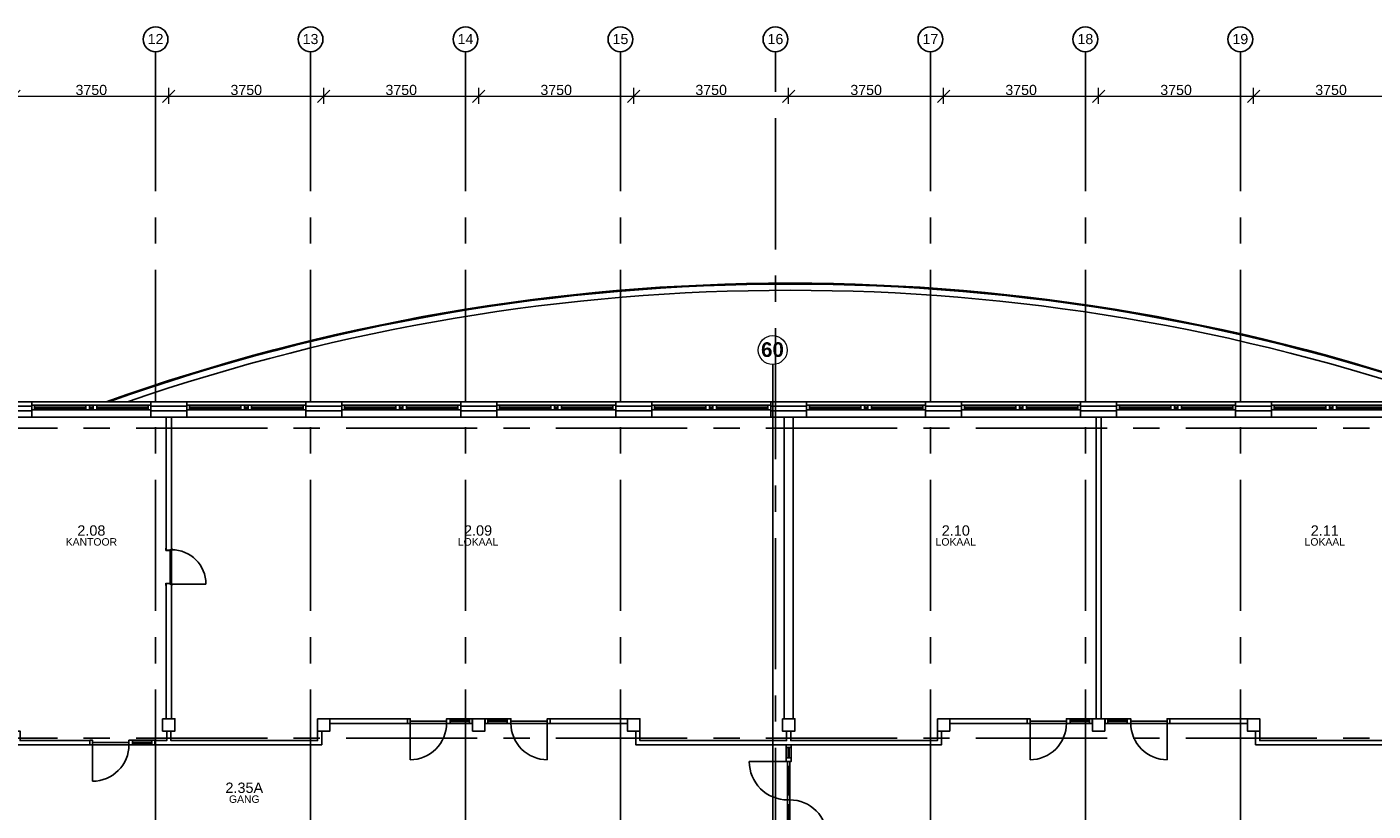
# Model space of a CAD drawing. Header units: millimetres. Extents: x -5940 to 121280, y -35718 to 26615.
# Tile 14 of 23: x 38137 to 70712, y 7636 to 26615. Entities that reach past the tile are written whole.
import ezdxf

# ---------------------------------------------------------------- set-up
doc = ezdxf.new("R2010")
doc.units = ezdxf.units.MM
doc.header["$LTSCALE"] = 100
doc.linetypes.add('CENTER', pattern=[50.8, 31.75, -6.35, 6.35, -6.35])
for name, color, linetype in [('AL------_MAATVOERING', 2, 'Continuous'), ('AL21----_BUITENWAND', 3, 'Continuous'), ('AL22----_BINNENWAND', 2, 'Continuous'), ('AL22----_BRANDSCHEIDING', 1, 'Continuous'), ('AL27----_DAKEN', 8, 'Continuous'), ('AL28----_CONSTRUCTIES', 4, 'Continuous'), ('AL31----_BUITENKOZIJN', 1, 'Continuous'), ('AL32----_BINNENKOZIJN', 1, 'Continuous'), ('BL$7----_STRAMIEN', 8, 'Continuous'), ('BL$8----_RUIMTEBENAMING', 2, 'Continuous'), ('BL$8----_RUIMTENUMMER', 2, 'Continuous')]:
    doc.layers.add(name, color=color, linetype=linetype)
doc.styles.add('Arial_1', font='arial.ttf', dxfattribs={"height": 245.883234})
doc.styles.add('Arial_B', font='arialbd.ttf', dxfattribs={"height": 355.164671})
doc.styles.get("Standard").update_dxf_attribs({"font": 'arial.ttf'})
doc.dimstyles.new('2_5mm_stramien', dxfattribs={"dimscale": 304.8, "dimtxt": 250, "dimasz": 0.984252, "dimexe": 0.656168, "dimexo": 0.0625, "dimgap": 0.082021, "dimtad": 1, "dimdec": 0, "dimzin": 0, "dimdsep": 46, "dimtxsty": 'Arial_1', "dimblk1": 'OBLIQUE', "dimblk2": 'OBLIQUE', "dimsah": 1, "dimcen": 0.09, "dimdle": 0.82021, "dimazin": 0, "dimtfac": 1, "dimtdec": 4, "dimtix": 1, "dimtmove": 0, "dimatfit": 3, "dimfxl": 0.656168, "dimfxlon": 1, "dimtvp": 1, "dimtolj": 1, "dimtzin": 0, "dimlwd": 13, "dimlwe": 13, "dimarcsym": 2})

# ---------------------------------------------------------------- blocks, each defined once
blk = doc.blocks.new('Grid - r_3_0mm-7309776-_--_102 2e verdieping')
at = {"color": 0, "linetype": 'ByBlock', "lineweight": -2}
blk.add_circle((0, 0), 3, dxfattribs=at)
blk = doc.blocks.new('_Oblique')
at = {"color": 0, "linetype": 'ByBlock', "lineweight": -2}
blk.add_line((-0.5, -0.5), (0.5, 0.5), dxfattribs=at)
blk = doc.blocks.new('*D117')
at = {"layer": 'AL------_MAATVOERING', "color": 0, "lineweight": 13, "transparency": 16777216}
for p, q in [((37820, 24756), (37820, 25137)), ((41570, 24756), (41570, 25137)), ((37570, 24937), (41820, 24937))]:
    blk.add_line(p, q, dxfattribs=at)
at = {"layer": 'Defpoints', "color": 0, "transparency": 16777216}
for p in [(41570, 24937), (37820, 24737), (41570, 24737)]:
    blk.add_point(p, dxfattribs=at)
at = {"layer": 'AL------_MAATVOERING', "color": 0, "lineweight": 13, "transparency": 16777216, "xscale": 300, "yscale": 300, "zscale": 300, "rotation": 180}
blk.add_blockref('_Oblique', (37820, 24937), dxfattribs=at)
at = {"layer": 'AL------_MAATVOERING', "color": 0, "lineweight": 13, "transparency": 16777216, "xscale": 300, "yscale": 300, "zscale": 300}
blk.add_blockref('_Oblique', (41570, 24937), dxfattribs=at)
at = {"layer": 'AL------_MAATVOERING', "color": 0, "transparency": 16777216, "insert": (39695, 25088), "char_height": 245.9, "width": 904.62, "attachment_point": 5, "style": 'Arial_1'}
blk.add_mtext('\\A1;3750', dxfattribs=at)
blk = doc.blocks.new('*D118')
at = {"layer": 'AL------_MAATVOERING', "color": 0, "lineweight": 13, "transparency": 16777216}
for p, q in [((41570, 24756), (41570, 25137)), ((45320, 24756), (45320, 25137)), ((41320, 24937), (45570, 24937))]:
    blk.add_line(p, q, dxfattribs=at)
at = {"layer": 'Defpoints', "color": 0, "transparency": 16777216}
for p in [(45320, 24937), (41570, 24737), (45320, 24737)]:
    blk.add_point(p, dxfattribs=at)
at = {"layer": 'AL------_MAATVOERING', "color": 0, "lineweight": 13, "transparency": 16777216, "xscale": 300, "yscale": 300, "zscale": 300, "rotation": 180}
blk.add_blockref('_Oblique', (41570, 24937), dxfattribs=at)
at = {"layer": 'AL------_MAATVOERING', "color": 0, "lineweight": 13, "transparency": 16777216, "xscale": 300, "yscale": 300, "zscale": 300}
blk.add_blockref('_Oblique', (45320, 24937), dxfattribs=at)
at = {"layer": 'AL------_MAATVOERING', "color": 0, "transparency": 16777216, "insert": (43445, 25088), "char_height": 245.9, "width": 904.62, "attachment_point": 5, "style": 'Arial_1'}
blk.add_mtext('\\A1;3750', dxfattribs=at)
blk = doc.blocks.new('*D119')
at = {"layer": 'AL------_MAATVOERING', "color": 0, "lineweight": 13, "transparency": 16777216}
for p, q in [((45320, 24756), (45320, 25137)), ((49070, 24756), (49070, 25137)), ((45070, 24937), (49320, 24937))]:
    blk.add_line(p, q, dxfattribs=at)
at = {"layer": 'Defpoints', "color": 0, "transparency": 16777216}
for p in [(49070, 24937), (45320, 24737), (49070, 24737)]:
    blk.add_point(p, dxfattribs=at)
at = {"layer": 'AL------_MAATVOERING', "color": 0, "lineweight": 13, "transparency": 16777216, "xscale": 300, "yscale": 300, "zscale": 300, "rotation": 180}
blk.add_blockref('_Oblique', (45320, 24937), dxfattribs=at)
at = {"layer": 'AL------_MAATVOERING', "color": 0, "lineweight": 13, "transparency": 16777216, "xscale": 300, "yscale": 300, "zscale": 300}
blk.add_blockref('_Oblique', (49070, 24937), dxfattribs=at)
at = {"layer": 'AL------_MAATVOERING', "color": 0, "transparency": 16777216, "insert": (47195, 25088), "char_height": 245.9, "width": 904.62, "attachment_point": 5, "style": 'Arial_1'}
blk.add_mtext('\\A1;3750', dxfattribs=at)
blk = doc.blocks.new('*D120')
at = {"layer": 'AL------_MAATVOERING', "color": 0, "lineweight": 13, "transparency": 16777216}
for p, q in [((49070, 24756), (49070, 25137)), ((52820, 24756), (52820, 25137)), ((48820, 24937), (53070, 24937))]:
    blk.add_line(p, q, dxfattribs=at)
at = {"layer": 'Defpoints', "color": 0, "transparency": 16777216}
for p in [(52820, 24937), (49070, 24737), (52820, 24737)]:
    blk.add_point(p, dxfattribs=at)
at = {"layer": 'AL------_MAATVOERING', "color": 0, "lineweight": 13, "transparency": 16777216, "xscale": 300, "yscale": 300, "zscale": 300, "rotation": 180}
blk.add_blockref('_Oblique', (49070, 24937), dxfattribs=at)
at = {"layer": 'AL------_MAATVOERING', "color": 0, "lineweight": 13, "transparency": 16777216, "xscale": 300, "yscale": 300, "zscale": 300}
blk.add_blockref('_Oblique', (52820, 24937), dxfattribs=at)
at = {"layer": 'AL------_MAATVOERING', "color": 0, "transparency": 16777216, "insert": (50945, 25088), "char_height": 245.9, "width": 904.62, "attachment_point": 5, "style": 'Arial_1'}
blk.add_mtext('\\A1;3750', dxfattribs=at)
blk = doc.blocks.new('*D121')
at = {"layer": 'AL------_MAATVOERING', "color": 0, "lineweight": 13, "transparency": 16777216}
for p, q in [((52820, 24756), (52820, 25137)), ((56570, 24756), (56570, 25137)), ((52570, 24937), (56820, 24937))]:
    blk.add_line(p, q, dxfattribs=at)
at = {"layer": 'Defpoints', "color": 0, "transparency": 16777216}
for p in [(56570, 24937), (52820, 24737), (56570, 24737)]:
    blk.add_point(p, dxfattribs=at)
at = {"layer": 'AL------_MAATVOERING', "color": 0, "lineweight": 13, "transparency": 16777216, "xscale": 300, "yscale": 300, "zscale": 300, "rotation": 180}
blk.add_blockref('_Oblique', (52820, 24937), dxfattribs=at)
at = {"layer": 'AL------_MAATVOERING', "color": 0, "lineweight": 13, "transparency": 16777216, "xscale": 300, "yscale": 300, "zscale": 300}
blk.add_blockref('_Oblique', (56570, 24937), dxfattribs=at)
at = {"layer": 'AL------_MAATVOERING', "color": 0, "transparency": 16777216, "insert": (54695, 25088), "char_height": 245.9, "width": 904.62, "attachment_point": 5, "style": 'Arial_1'}
blk.add_mtext('\\A1;3750', dxfattribs=at)
blk = doc.blocks.new('*D122')
at = {"layer": 'AL------_MAATVOERING', "color": 0, "lineweight": 13, "transparency": 16777216}
for p, q in [((56570, 24756), (56570, 25137)), ((60320, 24756), (60320, 25137)), ((56320, 24937), (60570, 24937))]:
    blk.add_line(p, q, dxfattribs=at)
at = {"layer": 'Defpoints', "color": 0, "transparency": 16777216}
for p in [(60320, 24937), (56570, 24737), (60320, 24737)]:
    blk.add_point(p, dxfattribs=at)
at = {"layer": 'AL------_MAATVOERING', "color": 0, "lineweight": 13, "transparency": 16777216, "xscale": 300, "yscale": 300, "zscale": 300, "rotation": 180}
blk.add_blockref('_Oblique', (56570, 24937), dxfattribs=at)
at = {"layer": 'AL------_MAATVOERING', "color": 0, "lineweight": 13, "transparency": 16777216, "xscale": 300, "yscale": 300, "zscale": 300}
blk.add_blockref('_Oblique', (60320, 24937), dxfattribs=at)
at = {"layer": 'AL------_MAATVOERING', "color": 0, "transparency": 16777216, "insert": (58445, 25088), "char_height": 245.9, "width": 904.62, "attachment_point": 5, "style": 'Arial_1'}
blk.add_mtext('\\A1;3750', dxfattribs=at)
blk = doc.blocks.new('*D123')
at = {"layer": 'AL------_MAATVOERING', "color": 0, "lineweight": 13, "transparency": 16777216}
for p, q in [((60320, 24756), (60320, 25137)), ((64070, 24756), (64070, 25137)), ((60070, 24937), (64320, 24937))]:
    blk.add_line(p, q, dxfattribs=at)
at = {"layer": 'Defpoints', "color": 0, "transparency": 16777216}
for p in [(64070, 24937), (60320, 24737), (64070, 24737)]:
    blk.add_point(p, dxfattribs=at)
at = {"layer": 'AL------_MAATVOERING', "color": 0, "lineweight": 13, "transparency": 16777216, "xscale": 300, "yscale": 300, "zscale": 300, "rotation": 180}
blk.add_blockref('_Oblique', (60320, 24937), dxfattribs=at)
at = {"layer": 'AL------_MAATVOERING', "color": 0, "lineweight": 13, "transparency": 16777216, "xscale": 300, "yscale": 300, "zscale": 300}
blk.add_blockref('_Oblique', (64070, 24937), dxfattribs=at)
at = {"layer": 'AL------_MAATVOERING', "color": 0, "transparency": 16777216, "insert": (62195, 25088), "char_height": 245.9, "width": 904.62, "attachment_point": 5, "style": 'Arial_1'}
blk.add_mtext('\\A1;3750', dxfattribs=at)
blk = doc.blocks.new('*D124')
at = {"layer": 'AL------_MAATVOERING', "color": 0, "lineweight": 13, "transparency": 16777216}
for p, q in [((64070, 24756), (64070, 25137)), ((67820, 24756), (67820, 25137)), ((63820, 24937), (68070, 24937))]:
    blk.add_line(p, q, dxfattribs=at)
at = {"layer": 'Defpoints', "color": 0, "transparency": 16777216}
for p in [(67820, 24937), (64070, 24737), (67820, 24737)]:
    blk.add_point(p, dxfattribs=at)
at = {"layer": 'AL------_MAATVOERING', "color": 0, "lineweight": 13, "transparency": 16777216, "xscale": 300, "yscale": 300, "zscale": 300, "rotation": 180}
blk.add_blockref('_Oblique', (64070, 24937), dxfattribs=at)
at = {"layer": 'AL------_MAATVOERING', "color": 0, "lineweight": 13, "transparency": 16777216, "xscale": 300, "yscale": 300, "zscale": 300}
blk.add_blockref('_Oblique', (67820, 24937), dxfattribs=at)
at = {"layer": 'AL------_MAATVOERING', "color": 0, "transparency": 16777216, "insert": (65945, 25088), "char_height": 245.9, "width": 904.62, "attachment_point": 5, "style": 'Arial_1'}
blk.add_mtext('\\A1;3750', dxfattribs=at)
blk = doc.blocks.new('*D125')
at = {"layer": 'AL------_MAATVOERING', "color": 0, "lineweight": 13, "transparency": 16777216}
for p, q in [((67820, 24756), (67820, 25137)), ((71570, 24756), (71570, 25137)), ((67570, 24937), (71820, 24937))]:
    blk.add_line(p, q, dxfattribs=at)
at = {"layer": 'Defpoints', "color": 0, "transparency": 16777216}
for p in [(71570, 24937), (67820, 24737), (71570, 24737)]:
    blk.add_point(p, dxfattribs=at)
at = {"layer": 'AL------_MAATVOERING', "color": 0, "lineweight": 13, "transparency": 16777216, "xscale": 300, "yscale": 300, "zscale": 300, "rotation": 180}
blk.add_blockref('_Oblique', (67820, 24937), dxfattribs=at)
at = {"layer": 'AL------_MAATVOERING', "color": 0, "lineweight": 13, "transparency": 16777216, "xscale": 300, "yscale": 300, "zscale": 300}
blk.add_blockref('_Oblique', (71570, 24937), dxfattribs=at)
at = {"layer": 'AL------_MAATVOERING', "color": 0, "transparency": 16777216, "insert": (69695, 25088), "char_height": 245.9, "width": 904.62, "attachment_point": 5, "style": 'Arial_1'}
blk.add_mtext('\\A1;3750', dxfattribs=at)
blk = doc.blocks.new('Kozijn 1')
at = {"layer": 'AL31----_BUITENKOZIJN'}
for points in [[(0, 2880), (114, 2880), (114, 2813), (0, 2813)], [(0, 1570), (114, 1570), (114, 1482), (0, 1482)], [(0, 1399), (114, 1399), (114, 1311), (0, 1311)], [(0, 67), (114, 67), (114, 0), (0, 0)]]:
    blk.add_lwpolyline(points, close=True, dxfattribs=at)
for points in [[(0, 1570), (0, 2813)], [(45, 2813), (45, 1570)], [(69, 1570), (69, 2813)], [(114, 2813), (114, 1570)], [(0, 1482), (0, 1399)], [(0, 1311), (0, 67)], [(45, 1482), (45, 1399)], [(45, 67), (45, 1311)], [(69, 1482), (69, 1399)], [(69, 1311), (69, 67)], [(114, 1482), (114, 1399)], [(114, 67), (114, 1311)]]:
    blk.add_lwpolyline(points, dxfattribs=at)
blk = doc.blocks.new('Binnenkozijn 2')
at = {"layer": 'AL32----_BINNENKOZIJN'}
for points in [[(67, 114), (67, 991)], [(1502, 114), (1035, 114)], [(1035, 69), (1502, 69)], [(1502, 45), (1035, 45)], [(1035, 0), (1502, 0)]]:
    blk.add_lwpolyline(points, dxfattribs=at)
blk.add_lwpolyline([(67, 991, -0.414214), (947, 111)], format="xyb", dxfattribs=at)
for points in [[(0, 114), (67, 114), (67, 0), (0, 0)], [(67, 111), (947, 111), (947, 57), (67, 57)], [(947, 114), (1035, 114), (1035, 0), (947, 0)], [(1502, 114), (1569, 114), (1569, 0), (1502, 0)]]:
    blk.add_lwpolyline(points, close=True, dxfattribs=at)
blk = doc.blocks.new('Binnenkozijn 5')
at = {"layer": 'AL32----_BINNENKOZIJN'}
for points in [[(-57, 2673), (57, 2673), (57, 2606), (-57, 2606)], [(-57, 2606), (-12, 2606), (-12, 2351), (-57, 2351)], [(57, 2351), (-57, 2351), (-57, 2263), (57, 2263)], [(12, 2606), (57, 2606), (57, 2351), (12, 2351)], [(-27, 2263), (27, 2263), (27, 429), (-27, 429)], [(-27, 2143), (27, 2143), (27, 2263), (-27, 2263)], [(12, 1457), (-12, 1457), (-12, 2143), (12, 2143)], [(-27, 1217), (27, 1217), (27, 1457), (-27, 1457)], [(-12, 549), (12, 549), (12, 1217), (-12, 1217)], [(-57, 429), (57, 429), (57, 341), (-57, 341)], [(-57, 67), (-12, 67), (-12, 341), (-57, 341)], [(-27, 549), (27, 549), (27, 429), (-27, 429)], [(12, 341), (57, 341), (57, 67), (12, 67)], [(57, 67), (-57, 67), (-57, 0), (57, 0)]]:
    blk.add_lwpolyline(points, close=True, dxfattribs=at)
for points in [[(-953, 2263), (-27, 2263)], [(-27, 1337), (27, 1336)], [(27, 429), (935, 429)]]:
    blk.add_lwpolyline(points, dxfattribs=at)
for points in [[(-27, 1337, -0.414214), (-953, 2263)], [(27, 1336, -0.4146), (935, 429)]]:
    blk.add_lwpolyline(points, format="xyb", dxfattribs=at)
blk = doc.blocks.new('Binnenkozijn 1')
at = {"color": 0, "linetype": 'ByBlock', "lineweight": -2}
for p, q in [((-41, 415), (-868, 415)), ((-43, 417), (-43, 448)), ((-41, 450), (-33, 450)), ((-41, 446), (-41, 419)), ((0, 415), (-41, 415)), ((-33, 448), (-39, 448)), ((-39, 417), (0, 417)), ((-38, 415), (-38, -415)), ((-33, 450), (-33, 448)), ((0, -415), (0, 415)), ((2, 402), (2, 413)), ((4, 413), (4, 404)), ((100, 400), (4, 400)), ((6, 402), (98, 402)), ((92, 448), (92, 450)), ((92, 450), (100, 450)), ((98, 448), (92, 448)), ((100, 404), (100, 446)), ((102, 448), (102, 402)), ((-43, -448), (-43, -417)), ((-41, -415), (0, -415)), ((-41, -419), (-41, -446)), ((-33, -450), (-41, -450)), ((0, -417), (-39, -417)), ((-39, -448), (-33, -448)), ((-33, -448), (-33, -450)), ((2, -413), (2, -402)), ((4, -400), (100, -400)), ((4, -404), (4, -413)), ((98, -402), (6, -402)), ((92, -448), (98, -448)), ((92, -450), (92, -448)), ((100, -450), (92, -450)), ((100, -446), (100, -404)), ((102, -402), (102, -448))]:
    blk.add_line(p, q, dxfattribs=at)
at = {"color": 0, "linetype": 'ByBlock', "lineweight": -2, "flags": 128}
for points in [[(-43, 448), (-43, 448), (-43, 449), (-43, 449), (-42, 450), (-42, 450), (-41, 450), (-41, 450)], [(-41, 415), (-41, 415), (-42, 415), (-42, 415), (-43, 416), (-43, 416), (-43, 417), (-43, 417)], [(-39, 448), (-39, 448), (-40, 448), (-40, 448), (-41, 447), (-41, 447), (-41, 446), (-41, 446)], [(-39, 417), (-39, 417), (-40, 417), (-40, 417), (-41, 418), (-41, 418), (-41, 419), (-41, 419)], [(0, 417), (1, 417), (2, 417), (2, 416), (3, 415), (4, 415), (4, 414), (4, 413)], [(2, 413), (2, 413), (2, 414), (2, 414), (1, 415), (1, 415), (0, 415), (0, 415)], [(4, 400), (4, 400), (3, 400), (3, 400), (2, 401), (2, 401), (2, 402), (2, 402)], [(4, 404), (4, 404), (4, 403), (4, 403), (5, 402), (5, 402), (6, 402), (6, 402)], [(100, 446), (100, 446), (100, 447), (100, 447), (99, 448), (99, 448), (98, 448), (98, 448)], [(98, 402), (98, 402), (99, 402), (99, 402), (100, 403), (100, 403), (100, 404), (100, 404)], [(100, 450), (100, 450), (101, 450), (101, 450), (102, 449), (102, 449), (102, 448), (102, 448)], [(102, 402), (102, 402), (102, 401), (102, 401), (101, 400), (101, 400), (100, 400), (100, 400)], [(-43, -417), (-43, -417), (-43, -416), (-43, -416), (-42, -415), (-42, -415), (-41, -415), (-41, -415)], [(-41, -450), (-41, -450), (-42, -450), (-42, -450), (-43, -449), (-43, -449), (-43, -448), (-43, -448)], [(-41, -419), (-41, -419), (-41, -418), (-41, -418), (-40, -417), (-40, -417), (-39, -417), (-39, -417)], [(-41, -446), (-41, -446), (-41, -447), (-41, -447), (-40, -448), (-40, -448), (-39, -448), (-39, -448)], [(0, -415), (0, -415), (1, -415), (1, -415), (2, -414), (2, -414), (2, -413), (2, -413)], [(4, -413), (4, -414), (4, -415), (3, -415), (2, -416), (2, -417), (1, -417), (0, -417)], [(2, -402), (2, -402), (2, -401), (2, -401), (3, -400), (3, -400), (4, -400), (4, -400)], [(6, -402), (6, -402), (5, -402), (5, -402), (4, -403), (4, -403), (4, -404), (4, -404)], [(100, -404), (100, -404), (100, -403), (100, -403), (99, -402), (99, -402), (98, -402), (98, -402)], [(98, -448), (98, -448), (99, -448), (99, -448), (100, -447), (100, -447), (100, -446), (100, -446)], [(100, -400), (100, -400), (101, -400), (101, -400), (102, -401), (102, -401), (102, -402), (102, -402)], [(102, -448), (102, -448), (102, -449), (102, -449), (101, -450), (101, -450), (100, -450), (100, -450)]]:
    blk.add_lwpolyline(points, dxfattribs=at)
at = {"color": 0, "linetype": 'ByBlock', "lineweight": -2}
blk.add_arc((-38, 415), 830, 180, 270, dxfattribs=at)

msp = doc.modelspace()

# ---------------------------------------------------------------- linework, layer by layer
at = {"layer": 'AL21----_BUITENWAND'}
for points in [[(37385, 17540), (38255, 17540), (38255, 17440), (37385, 17440)], [(38255, 17320), (37385, 17320), (37385, 17170), (38255, 17170)], [(41135, 17540), (42005, 17540), (42005, 17440), (41135, 17440)], [(42005, 17320), (41135, 17320), (41135, 17170), (42005, 17170)], [(44885, 17540), (45755, 17540), (45755, 17440), (44885, 17440)], [(45755, 17320), (44885, 17320), (44885, 17170), (45755, 17170)], [(48635, 17540), (49505, 17540), (49505, 17440), (48635, 17440)], [(49505, 17320), (48635, 17320), (48635, 17170), (49505, 17170)], [(52385, 17540), (53255, 17540), (53255, 17440), (52385, 17440)], [(53255, 17320), (52385, 17320), (52385, 17170), (53255, 17170)], [(56135, 17540), (57005, 17540), (57005, 17440), (56135, 17440)], [(57005, 17320), (56135, 17320), (56135, 17170), (57005, 17170)], [(59885, 17540), (60755, 17540), (60755, 17440), (59885, 17440)], [(60755, 17320), (59885, 17320), (59885, 17170), (60755, 17170)], [(63635, 17540), (64505, 17540), (64505, 17440), (63635, 17440)], [(64505, 17320), (63635, 17320), (63635, 17170), (64505, 17170)], [(67385, 17540), (68255, 17540), (68255, 17440), (67385, 17440)], [(68255, 17320), (67385, 17320), (67385, 17170), (68255, 17170)]]:
    msp.add_lwpolyline(points, close=True, dxfattribs=at)
for points in [[(41135, 17540), (38255, 17540)], [(38255, 17440), (38255, 17320)], [(41135, 17440), (41135, 17320)], [(44885, 17540), (42005, 17540)], [(42005, 17440), (42005, 17320)], [(44885, 17440), (44885, 17320)], [(48635, 17540), (45755, 17540)], [(45755, 17440), (45755, 17320)], [(48635, 17440), (48635, 17320)], [(49505, 17540), (52385, 17540)], [(49505, 17440), (49505, 17320)], [(52385, 17440), (52385, 17320)], [(56135, 17540), (53255, 17540)], [(53255, 17440), (53255, 17320)], [(56135, 17440), (56135, 17320)], [(59885, 17540), (57005, 17540)], [(57005, 17440), (57005, 17320)], [(59885, 17440), (59885, 17320)], [(63635, 17540), (60755, 17540)], [(60755, 17440), (60755, 17320)], [(63635, 17440), (63635, 17320)], [(67385, 17540), (64505, 17540)], [(64505, 17440), (64505, 17320)], [(67385, 17440), (67385, 17320)], [(71135, 17540), (68255, 17540)], [(68255, 17440), (68255, 17320)], [(38255, 17170), (41135, 17170)], [(42005, 17170), (44885, 17170)], [(45755, 17170), (48635, 17170)], [(52385, 17170), (49505, 17170)], [(53264.42026, 17170), (56135, 17170)], [(57005, 17170), (59885, 17170)], [(60755, 17170), (63635, 17170)], [(64505, 17170), (67385, 17170)], [(68255, 17170), (71135, 17170)]]:
    msp.add_lwpolyline(points, dxfattribs=at)
at = {"layer": 'AL22----_BINNENWAND'}
for points in [[(41507.5, 13945.30463), (41507.5, 17170), (41632.5, 17170), (41632.5, 13960.30463)], [(41632.5, 13130.30463), (41632.5, 9870), (41507.5, 9870), (41507.5, 13145.30463)]]:
    msp.add_lwpolyline(points, dxfattribs=at)
for points in [[(56463, 9870), (56677, 9870), (56677, 17170), (56463, 17170)], [(64007.5, 9870), (64132.5, 9870), (64132.5, 17170), (64007.5, 17170)], [(47344, 9870), (45470, 9870), (45470, 9756), (47344, 9756)], [(48913, 9870.09969), (48920, 9870.09969), (48920, 9756), (48913, 9756)], [(49227, 9870.09969), (49220, 9870.09969), (49220, 9756.09969), (49227, 9756.09969)], [(50796, 9870.09969), (52670, 9870.09969), (52670, 9756.09969), (50796, 9756.09969)], [(62344, 9870.09969), (60470, 9870.09969), (60470, 9756), (62344, 9756)], [(63920, 9756.09969), (63913, 9756.09969), (63913, 9870.09969), (63920, 9870.09969)], [(64227, 9870.09969), (64220, 9870.09969), (64220, 9756.09969), (64227, 9756.09969)], [(67670, 9870), (65796, 9870), (65796, 9756.09969), (67670, 9756.09969)], [(39659.24179, 9343), (37970, 9343), (37970, 9570), (37870, 9570), (37870, 9243), (39659.24179, 9243)], [(45170, 9570), (45170, 9343), (41620, 9343), (41620, 9570), (41520, 9570), (41520, 9343), (41228.24179, 9343), (41228.24179, 9243), (45270, 9243), (45270, 9570)], [(60170, 9570), (60170, 9343), (56620, 9343), (56620, 9570), (56520, 9570), (56520, 9343), (52970, 9343), (52970, 9570), (52870, 9570), (52870, 9243), (60270, 9243), (60270, 9570)], [(75270, 9570), (75270, 9243), (67870, 9243), (67870, 9570), (67970, 9570), (67970, 9343), (71520, 9343), (71520, 9570), (71620, 9570), (71620, 9343), (75170, 9343), (75170, 9570)]]:
    msp.add_lwpolyline(points, close=True, dxfattribs=at)
at = {"layer": 'AL22----_BRANDSCHEIDING', "lineweight": 25}
msp.add_line((56183.92504, 18443.1305), (56183.92504, 6098.42155), dxfattribs=at)
at = {"layer": 'AL22----_BRANDSCHEIDING', "lineweight": 9}
msp.add_circle((56183.92504, 18793.1305), 350, dxfattribs=at)
at = {"layer": 'AL27----_DAKEN'}
for points in [[(40054.38654, 17540, -0.1736248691), (73152.70808, 17540, -0.1684980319)], [(40121.82903, 17540, -0.1729584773), (73085.26559, 17540, -0.1684980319)], [(40572.95008, 17540.71166, -0.1684980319), (72636.19638, 17540)]]:
    msp.add_lwpolyline(points, format="xyb", dxfattribs=at)
at = {"layer": 'AL28----_CONSTRUCTIES'}
for points in [[(41420, 9870), (41720, 9870), (41720, 9570), (41420, 9570)], [(45170, 9870), (45470, 9870), (45470, 9570), (45170, 9570)], [(48920, 9870), (49220, 9870), (49220, 9570), (48920, 9570)], [(52670, 9870), (52970, 9870), (52970, 9570), (52670, 9570)], [(56420, 9870), (56720, 9870), (56720, 9570), (56420, 9570)], [(60170, 9870), (60470, 9870), (60470, 9570), (60170, 9570)], [(63920, 9870), (64220, 9870), (64220, 9570), (63920, 9570)], [(67670, 9870), (67970, 9870), (67970, 9570), (67670, 9570)]]:
    msp.add_lwpolyline(points, close=True, dxfattribs=at)
at = {"layer": 'BL$7----_STRAMIEN', "linetype": 'CENTER'}
for p, q in [((41250, 25615.16457), (41250, 26015.16457)), ((45000, 25615.16457), (45000, 26015.16457)), ((48750, 25615.16457), (48750, 26015.16457)), ((52500, 25615.16457), (52500, 26015.16457)), ((56250, 25615.16457), (56250, 26015.16457)), ((60000, 25615.16457), (60000, 26015.16457)), ((63750, 25615.16457), (63750, 26015.16457)), ((67500, 25615.16457), (67500, 26015.16457)), ((41250, -7840.1492), (41250, 25615.16457)), ((45000, -7840.1492), (45000, 25615.16457)), ((48750, -7840.1492), (48750, 25615.16457)), ((52500, -7840.1492), (52500, 25615.16457)), ((56250, -34649.83754), (56250, 25615.16457)), ((60000, -7840.1492), (60000, 25615.16457)), ((63750, -7840.1492), (63750, 25615.16457)), ((67500, -7840.1492), (67500, 25615.16457)), ((-4940.29523, 16900), (120279.62784, 16900)), ((-4940.29523, 9400), (120279.62784, 9400))]:
    msp.add_line(p, q, dxfattribs=at)

# ---------------------------------------------------------------- block references
at = {"layer": 'AL31----_BUITENKOZIJN', "rotation": 270}
for p in [(38255, 17460), (42005, 17460), (45755, 17460), (49505, 17460), (53255, 17460), (57005, 17460), (60755, 17460), (64505, 17460), (68255, 17460)]:
    msp.add_blockref('Kozijn 1', p, dxfattribs=at)
at = {"layer": 'AL32----_BINNENKOZIJN', "rotation": 180}
for name, p in [('Binnenkozijn 1', (41599.5, 13545.30463)), ('Binnenkozijn 2', (50796, 9870)), ('Binnenkozijn 2', (65796, 9870.09969))]:
    msp.add_blockref(name, p, dxfattribs=at)
at = {"layer": 'AL32----_BINNENKOZIJN', "xscale": -1, "rotation": 180}
for p in [(47344, 9870), (62344, 9870.09969), (39659.24179, 9350)]:
    msp.add_blockref('Binnenkozijn 2', p, dxfattribs=at)
at = {"layer": 'AL32----_BINNENKOZIJN'}
msp.add_blockref('Binnenkozijn 5', (56570, 6570), dxfattribs=at)
at = {"layer": 'BL$7----_STRAMIEN', "xscale": 99.99999999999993, "yscale": 99.99999999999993, "zscale": 99.99999999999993}
for p in [(41250, 26315.16457), (45000, 26315.16457), (48750, 26315.16457), (52500, 26315.16457), (56250, 26315.16457), (60000, 26315.16457), (63750, 26315.16457), (67500, 26315.16457)]:
    msp.add_blockref('Grid - r_3_0mm-7309776-_--_102 2e verdieping', p, dxfattribs=at)

# ---------------------------------------------------------------- texts
at = {"layer": 'AL22----_BRANDSCHEIDING', "insert": (56453.86529, 18982.99354), "char_height": 355.164671, "width": 638.3685842, "attachment_point": 3, "line_spacing_factor": 0.938532, "style": 'Arial_B'}
msp.add_mtext('60', dxfattribs=at)
at = {"layer": 'BL$7----_STRAMIEN', "lineweight": 9, "char_height": 245.883234, "width": 456, "attachment_point": 2, "line_spacing_factor": 0.938532, "style": 'Arial_1'}
for s, insert in [('12', (41249.87793, 26445.00675)), ('13', (44999.87793, 26445.00675)), ('14', (48749.87793, 26445.00675)), ('15', (52499.87793, 26445.00675)), ('16', (56249.87793, 26445.00675)), ('17', (59999.87793, 26445.00675)), ('18', (63749.87793, 26445.00675)), ('19', (67499.87793, 26445.00675))]:
    msp.add_mtext(s, dxfattribs=dict(at, insert=insert))
at = {"layer": 'BL$8----_RUIMTEBENAMING', "color": 1, "char_height": 180, "attachment_point": 5}
for s, insert in [('KANTOOR', (39696.85863, 14149.96536)), ('LOKAAL', (49053.75562, 14149.96536)), ('LOKAAL', (60614.62384, 14149.96536)), ('LOKAAL', (69543.46528, 14149.96536)), ('GANG', (43396.72897, 7923.81465))]:
    msp.add_mtext_dynamic_manual_height_columns(s, width=0.6141492, gutter_width=1, heights=[0.0399], dxfattribs=dict(at, insert=insert))
at = {"layer": 'BL$8----_RUIMTENUMMER', "color": 2, "char_height": 250, "attachment_point": 5}
for s, insert in [('2.08', (39696.85863, 14424.96536)), ('2.09', (49053.75562, 14424.96536)), ('2.10', (60614.62384, 14424.96536)), ('2.11', (69543.46528, 14424.96536)), ('2.35A', (43396.72897, 8198.81465))]:
    msp.add_mtext_dynamic_manual_height_columns(s, width=0.6141492, gutter_width=1, heights=[0.0399], dxfattribs=dict(at, insert=insert))

# ---------------------------------------------------------------- dimensions: what is measured, and where the dimension line sits
at = {"layer": 'AL------_MAATVOERING'}
for base, p1, p2, picture, middle in [((41570, 24937.41077), (37820, 24737.41077), (41570, 24737.41077), '*D117', (39695, 25088.03597)), ((45320, 24937.41077), (41570, 24737.41077), (45320, 24737.41077), '*D118', (43445, 25088.03597)), ((49070, 24937.41077), (45320, 24737.41077), (49070, 24737.41077), '*D119', (47195, 25088.03597)), ((52820, 24937.41077), (49070, 24737.41077), (52820, 24737.41077), '*D120', (50945, 25088.03597)), ((56570, 24937.41077), (52820, 24737.41077), (56570, 24737.41077), '*D121', (54695, 25088.03597)), ((60320, 24937.41077), (56570, 24737.41077), (60320, 24737.41077), '*D122', (58445, 25088.03597)), ((64070, 24937.41077), (60320, 24737.41077), (64070, 24737.41077), '*D123', (62195, 25088.03597)), ((67820, 24937.41077), (64070, 24737.41077), (67820, 24737.41077), '*D124', (65945, 25088.03597)), ((71570, 24937.41077), (67820, 24737.41077), (71570, 24737.41077), '*D125', (69695, 25088.03597))]:
    dim = msp.add_linear_dim(base=base, p1=p1, p2=p2, dimstyle='2_5mm_stramien', override={"dimpost": '<>', "dimfxl": 3750}, dxfattribs=at)
    dim.commit()
    dim.dimension.update_dxf_attribs({"geometry": picture, "text_midpoint": middle})

doc.saveas('drawing.dxf')
